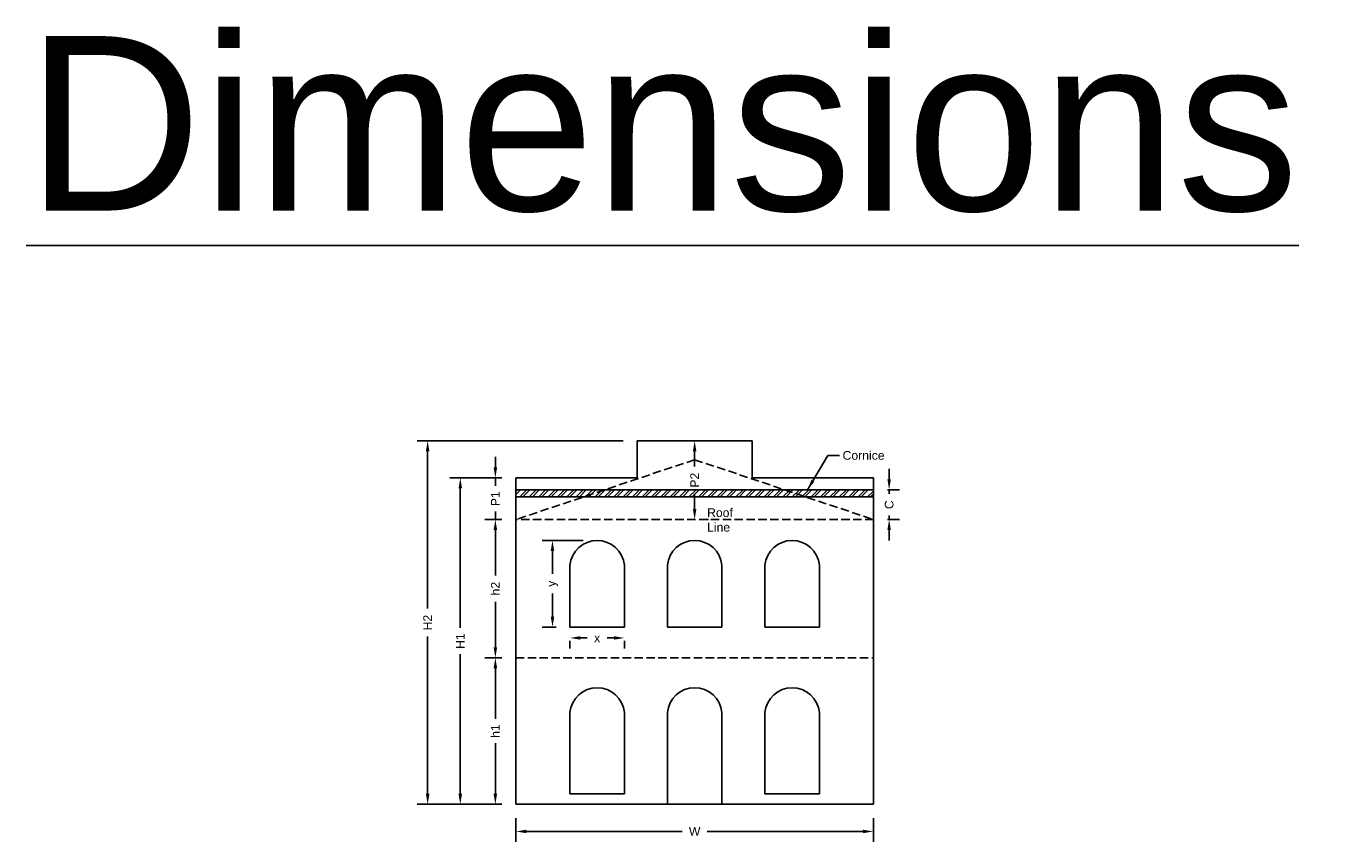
# Model space of a CAD drawing. Header units: metres. Extents: x 3416677 to 3417725, y -6712891 to -6712701.
# Tile 1 of 4: x 3417287 to 3417324, y -6712889 to -6712865. Entities that reach past the tile are written whole.
import ezdxf

# ---------------------------------------------------------------- set-up
doc = ezdxf.new("R2010")
doc.units = ezdxf.units.M
doc.linetypes.add('ACAD_ISO02W100', pattern=[15, 12, -3])
doc.layers.add('Dotted', color=7, linetype='ACAD_ISO02W100', plot=False)
doc.styles.get("Standard").update_dxf_attribs({"font": 'arial.ttf'})
doc.dimstyles.new('ISO-25', dxfattribs={"dimtxt": 0.25, "dimasz": 0.3, "dimexe": 0.3, "dimexo": 0.4, "dimgap": 0.2, "dimtad": 0, "dimdec": 1, "dimdsep": 46, "dimtxsty": 'Standard', "dimcen": 2.5, "dimadec": 0, "dimazin": 0, "dimtfac": 1, "dimtdec": 1, "dimtmove": 0, "dimatfit": 3, "dimfxl": 1, "dimarcsym": 0})

# ---------------------------------------------------------------- blocks, each defined once
blk = doc.blocks.new('*D5')
at = {"color": 0, "lineweight": -2, "transparency": 16777216}
for p, q in [((3417300.63, -6712883.45), (3417300.141, -6712883.45)), ((3417300.441, -6712883.75), (3417300.441, -6712885.2)), ((3417300.441, -6712887.35), (3417300.441, -6712885.901)), ((3417300.63, -6712887.65), (3417300.141, -6712887.65))]:
    blk.add_line(p, q, dxfattribs=at)
at = {"color": 0, "transparency": 16777216}
for points in [[(3417300.391, -6712883.75), (3417300.491, -6712883.75), (3417300.441, -6712883.45)], [(3417300.391, -6712887.35), (3417300.491, -6712887.35), (3417300.441, -6712887.65)]]:
    blk.add_solid(points, dxfattribs=at)
at = {"layer": 'Defpoints', "color": 0, "transparency": 16777216}
for p in [(3417300.441, -6712883.45), (3417301.03, -6712883.45), (3417301.03, -6712887.65)]:
    blk.add_point(p, dxfattribs=at)
at = {"color": 0, "transparency": 16777216, "insert": (3417300.441, -6712885.55), "char_height": 0.25, "attachment_point": 5, "rotation": 90}
blk.add_mtext('h1', dxfattribs=at)
blk = doc.blocks.new('*D6')
at = {"color": 0, "lineweight": -2, "transparency": 16777216}
for p, q in [((3417300.63, -6712879.49), (3417300.141, -6712879.49)), ((3417300.441, -6712879.79), (3417300.441, -6712881.097)), ((3417300.441, -6712883.15), (3417300.441, -6712881.844)), ((3417300.63, -6712883.45), (3417300.141, -6712883.45))]:
    blk.add_line(p, q, dxfattribs=at)
at = {"color": 0, "transparency": 16777216}
for points in [[(3417300.391, -6712879.79), (3417300.491, -6712879.79), (3417300.441, -6712879.49)], [(3417300.391, -6712883.15), (3417300.491, -6712883.15), (3417300.441, -6712883.45)]]:
    blk.add_solid(points, dxfattribs=at)
at = {"layer": 'Defpoints', "color": 0, "transparency": 16777216}
for p in [(3417300.441, -6712879.49), (3417301.03, -6712879.49), (3417301.03, -6712883.45)]:
    blk.add_point(p, dxfattribs=at)
at = {"color": 0, "transparency": 16777216, "insert": (3417300.441, -6712881.47), "char_height": 0.25, "attachment_point": 5, "rotation": 90}
blk.add_mtext('h2', dxfattribs=at)
blk = doc.blocks.new('*D7')
at = {"color": 0, "lineweight": -2, "transparency": 16777216}
for p, q in [((3417306.555, -6712877.234), (3417306.455, -6712877.234)), ((3417306.155, -6712877.534), (3417306.155, -6712877.971)), ((3417306.155, -6712879.19), (3417306.155, -6712878.753)), ((3417306.555, -6712879.49), (3417306.455, -6712879.49))]:
    blk.add_line(p, q, dxfattribs=at)
at = {"color": 0, "transparency": 16777216}
for points in [[(3417306.105, -6712877.534), (3417306.205, -6712877.534), (3417306.155, -6712877.234)], [(3417306.105, -6712879.19), (3417306.205, -6712879.19), (3417306.155, -6712879.49)]]:
    blk.add_solid(points, dxfattribs=at)
at = {"layer": 'Defpoints', "color": 0, "transparency": 16777216}
for p in [(3417306.155, -6712877.234), (3417306.155, -6712879.49), (3417306.155, -6712879.49)]:
    blk.add_point(p, dxfattribs=at)
at = {"color": 0, "transparency": 16777216, "insert": (3417306.155, -6712878.362), "char_height": 0.25, "attachment_point": 5, "rotation": 90}
blk.add_mtext('P2', dxfattribs=at)
blk = doc.blocks.new('*D8')
at = {"color": 0, "lineweight": -2, "transparency": 16777216}
for p, q in [((3417300.441, -6712877.996), (3417300.441, -6712877.696)), ((3417300.63, -6712878.296), (3417300.141, -6712878.296)), ((3417300.441, -6712878.296), (3417300.441, -6712878.525)), ((3417300.63, -6712879.49), (3417300.141, -6712879.49)), ((3417300.441, -6712879.49), (3417300.441, -6712879.261)), ((3417300.441, -6712879.79), (3417300.441, -6712880.09))]:
    blk.add_line(p, q, dxfattribs=at)
at = {"color": 0, "transparency": 16777216}
for points in [[(3417300.391, -6712877.996), (3417300.491, -6712877.996), (3417300.441, -6712878.296)], [(3417300.391, -6712879.79), (3417300.491, -6712879.79), (3417300.441, -6712879.49)]]:
    blk.add_solid(points, dxfattribs=at)
at = {"layer": 'Defpoints', "color": 0, "transparency": 16777216}
for p in [(3417300.441, -6712878.296), (3417301.03, -6712878.296), (3417301.03, -6712879.49)]:
    blk.add_point(p, dxfattribs=at)
at = {"color": 0, "transparency": 16777216, "insert": (3417300.441, -6712878.893), "char_height": 0.25, "attachment_point": 5, "rotation": 90}
blk.add_mtext('P1', dxfattribs=at)
blk = doc.blocks.new('*D4')
at = {"color": 0, "lineweight": -2, "transparency": 16777216}
for p, q in [((3417300.63, -6712878.296), (3417299.136, -6712878.296)), ((3417299.436, -6712878.596), (3417299.436, -6712882.596)), ((3417299.436, -6712887.35), (3417299.436, -6712883.35)), ((3417300.63, -6712887.65), (3417299.136, -6712887.65))]:
    blk.add_line(p, q, dxfattribs=at)
at = {"color": 0, "transparency": 16777216}
for points in [[(3417299.386, -6712878.596), (3417299.486, -6712878.596), (3417299.436, -6712878.296)], [(3417299.386, -6712887.35), (3417299.486, -6712887.35), (3417299.436, -6712887.65)]]:
    blk.add_solid(points, dxfattribs=at)
at = {"layer": 'Defpoints', "color": 0, "transparency": 16777216}
for p in [(3417299.436, -6712878.296), (3417301.03, -6712878.296), (3417301.03, -6712887.65)]:
    blk.add_point(p, dxfattribs=at)
at = {"color": 0, "transparency": 16777216, "insert": (3417299.436, -6712882.973), "char_height": 0.25, "attachment_point": 5, "rotation": 90}
blk.add_mtext('H1', dxfattribs=at)
blk = doc.blocks.new('*D9')
at = {"color": 0, "lineweight": -2, "transparency": 16777216}
for p, q in [((3417304.105, -6712877.234), (3417298.2, -6712877.234)), ((3417298.5, -6712877.534), (3417298.5, -6712882.042)), ((3417298.5, -6712887.35), (3417298.5, -6712882.842)), ((3417300.63, -6712887.65), (3417298.2, -6712887.65))]:
    blk.add_line(p, q, dxfattribs=at)
at = {"color": 0, "transparency": 16777216}
for points in [[(3417298.45, -6712877.534), (3417298.55, -6712877.534), (3417298.5, -6712877.234)], [(3417298.45, -6712887.35), (3417298.55, -6712887.35), (3417298.5, -6712887.65)]]:
    blk.add_solid(points, dxfattribs=at)
at = {"layer": 'Defpoints', "color": 0, "transparency": 16777216}
for p in [(3417298.5, -6712877.234), (3417304.505, -6712877.234), (3417301.03, -6712887.65)]:
    blk.add_point(p, dxfattribs=at)
at = {"color": 0, "transparency": 16777216, "insert": (3417298.5, -6712882.442), "char_height": 0.25, "attachment_point": 5, "rotation": 90}
blk.add_mtext('H2', dxfattribs=at)
blk = doc.blocks.new('*D10')
at = {"color": 0, "lineweight": -2, "transparency": 16777216}
for p, q in [((3417301.03, -6712888.05), (3417301.03, -6712888.728)), ((3417311.28, -6712888.05), (3417311.28, -6712888.728)), ((3417301.33, -6712888.428), (3417305.794, -6712888.428)), ((3417310.98, -6712888.428), (3417306.515, -6712888.428))]:
    blk.add_line(p, q, dxfattribs=at)
at = {"color": 0, "transparency": 16777216}
for points in [[(3417301.33, -6712888.378), (3417301.33, -6712888.478), (3417301.03, -6712888.428)], [(3417310.98, -6712888.378), (3417310.98, -6712888.478), (3417311.28, -6712888.428)]]:
    blk.add_solid(points, dxfattribs=at)
at = {"layer": 'Defpoints', "color": 0, "transparency": 16777216}
for p in [(3417301.03, -6712887.65), (3417311.28, -6712887.65), (3417311.28, -6712888.428)]:
    blk.add_point(p, dxfattribs=at)
at = {"color": 0, "transparency": 16777216, "insert": (3417306.155, -6712888.428), "char_height": 0.25, "attachment_point": 5}
blk.add_mtext('W', dxfattribs=at)
blk = doc.blocks.new('*D11')
at = {"color": 0, "lineweight": -2, "transparency": 16777216}
for p, q in [((3417302.58, -6712882.97), (3417302.58, -6712883.183)), ((3417302.88, -6712882.883), (3417303.075, -6712882.883)), ((3417303.84, -6712882.883), (3417303.645, -6712882.883)), ((3417304.14, -6712882.97), (3417304.14, -6712883.183))]:
    blk.add_line(p, q, dxfattribs=at)
at = {"color": 0, "transparency": 16777216}
for points in [[(3417302.88, -6712882.833), (3417302.88, -6712882.933), (3417302.58, -6712882.883)], [(3417303.84, -6712882.833), (3417303.84, -6712882.933), (3417304.14, -6712882.883)]]:
    blk.add_solid(points, dxfattribs=at)
at = {"layer": 'Defpoints', "color": 0, "transparency": 16777216}
for p in [(3417302.58, -6712882.57), (3417304.14, -6712882.57), (3417304.14, -6712882.883)]:
    blk.add_point(p, dxfattribs=at)
at = {"color": 0, "transparency": 16777216, "insert": (3417303.36, -6712882.883), "char_height": 0.25, "attachment_point": 5}
blk.add_mtext('x', dxfattribs=at)
blk = doc.blocks.new('*D12')
at = {"color": 0, "lineweight": -2, "transparency": 16777216}
for p, q in [((3417302.96, -6712880.09), (3417301.779, -6712880.09)), ((3417302.079, -6712880.39), (3417302.079, -6712881.047)), ((3417302.079, -6712882.27), (3417302.079, -6712881.613)), ((3417302.18, -6712882.57), (3417301.779, -6712882.57))]:
    blk.add_line(p, q, dxfattribs=at)
at = {"color": 0, "transparency": 16777216}
for points in [[(3417302.029, -6712880.39), (3417302.129, -6712880.39), (3417302.079, -6712880.09)], [(3417302.029, -6712882.27), (3417302.129, -6712882.27), (3417302.079, -6712882.57)]]:
    blk.add_solid(points, dxfattribs=at)
at = {"layer": 'Defpoints', "color": 0, "transparency": 16777216}
for p in [(3417302.079, -6712880.09), (3417303.36, -6712880.09), (3417302.58, -6712882.57)]:
    blk.add_point(p, dxfattribs=at)
at = {"color": 0, "transparency": 16777216, "insert": (3417302.079, -6712881.33), "char_height": 0.25, "attachment_point": 5, "rotation": 90}
blk.add_mtext('y', dxfattribs=at)
blk = doc.blocks.new('*D13')
at = {"color": 0, "lineweight": -2, "transparency": 16777216}
for p, q in [((3417311.731, -6712878.34), (3417311.731, -6712878.04)), ((3417311.68, -6712878.64), (3417312.031, -6712878.64)), ((3417311.731, -6712878.64), (3417311.731, -6712878.755)), ((3417311.68, -6712879.49), (3417312.031, -6712879.49)), ((3417311.731, -6712879.49), (3417311.731, -6712879.376)), ((3417311.731, -6712879.79), (3417311.731, -6712880.09))]:
    blk.add_line(p, q, dxfattribs=at)
at = {"color": 0, "transparency": 16777216}
for points in [[(3417311.681, -6712878.34), (3417311.781, -6712878.34), (3417311.731, -6712878.64)], [(3417311.681, -6712879.79), (3417311.781, -6712879.79), (3417311.731, -6712879.49)]]:
    blk.add_solid(points, dxfattribs=at)
at = {"layer": 'Defpoints', "color": 0, "transparency": 16777216}
for p in [(3417311.28, -6712878.64), (3417311.731, -6712878.64), (3417311.28, -6712879.49)]:
    blk.add_point(p, dxfattribs=at)
at = {"color": 0, "transparency": 16777216, "insert": (3417311.731, -6712879.065), "char_height": 0.25, "attachment_point": 5, "rotation": 90}
blk.add_mtext('C', dxfattribs=at)

msp = doc.modelspace()

# ---------------------------------------------------------------- hatches: boundary and pattern name
h = msp.add_hatch()
h.set_pattern_fill('ANSI32', color=256, scale=0.02)
h.set_pattern_definition([(45, (326.7721, -60.18699), (-0.134703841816, 0.134703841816), []), (45, (326.8619, -60.18699), (-0.134703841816, 0.134703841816), [])])
h.paths.add_polyline_path([(3417301.03, -6712878.64), (3417301.03, -6712878.84), (3417311.28, -6712878.84), (3417311.28, -6712878.64)])

# ---------------------------------------------------------------- linework, layer by layer
for points in [[(3417304.505, -6712877.234), (3417307.805, -6712877.234)], [(3417304.505, -6712877.234), (3417304.505, -6712878.296)], [(3417307.805, -6712877.234), (3417307.805, -6712878.296)], [(3417301.03, -6712878.296), (3417304.505, -6712878.296)], [(3417301.03, -6712878.296), (3417301.03, -6712887.65)], [(3417307.805, -6712878.296), (3417311.28, -6712878.296)], [(3417311.28, -6712878.296), (3417311.28, -6712887.65)], [(3417301.03, -6712878.64), (3417311.28, -6712878.64)], [(3417301.03, -6712878.84), (3417311.28, -6712878.84)], [(3417302.58, -6712880.798), (3417302.58, -6712882.57)], [(3417304.14, -6712880.798), (3417304.14, -6712882.57)], [(3417305.375, -6712880.798), (3417305.375, -6712882.57)], [(3417306.935, -6712880.798), (3417306.935, -6712882.57)], [(3417308.17, -6712880.798), (3417308.17, -6712882.57)], [(3417309.73, -6712880.798), (3417309.73, -6712882.57)], [(3417302.58, -6712882.57), (3417304.14, -6712882.57)], [(3417306.935, -6712882.57), (3417305.375, -6712882.57)], [(3417309.73, -6712882.57), (3417308.17, -6712882.57)], [(3417302.58, -6712885.018), (3417302.58, -6712887.35)], [(3417304.14, -6712885.018), (3417304.14, -6712887.35)], [(3417305.375, -6712885.018), (3417305.375, -6712887.65)], [(3417306.935, -6712885.018), (3417306.935, -6712887.65)], [(3417308.17, -6712885.018), (3417308.17, -6712887.35)], [(3417309.73, -6712885.018), (3417309.73, -6712887.35)], [(3417304.14, -6712887.35), (3417302.58, -6712887.35)], [(3417308.17, -6712887.35), (3417309.73, -6712887.35)], [(3417301.03, -6712887.65), (3417311.28, -6712887.65)]]:
    msp.add_lwpolyline(points)
for centre in [(3417303.36, -6712880.874), (3417306.155, -6712880.874), (3417308.95, -6712880.874), (3417303.36, -6712885.094), (3417306.155, -6712885.094), (3417308.95, -6712885.094)]:
    msp.add_arc(centre, 0.784, 5.5854, 174.4146)
at = {"layer": 'Dotted', "ltscale": 0.02}
msp.add_line((3417311.28, -6712879.49), (3417301.03, -6712879.49), dxfattribs=at)
for points in [[(3417306.155, -6712877.775), (3417301.03, -6712879.49)], [(3417306.155, -6712877.775), (3417311.28, -6712879.49)], [(3417301.03, -6712883.45), (3417311.28, -6712883.45)]]:
    msp.add_lwpolyline(points, dxfattribs=at)

# ---------------------------------------------------------------- texts
at = {"attachment_point": 1}
for s, width, heights, insert, char_height in [('{\\LDimensions}', 67.86454, [0.517], (3417286.987, -6712865.636), 5), ('Cornice', 1.17554, [0], (3417310.396, -6712877.526), 0.25), ('Roof Line', 1.17554, [0], (3417306.512, -6712879.167), 0.25)]:
    msp.add_mtext_dynamic_manual_height_columns(s, width=width, gutter_width=12.5, heights=heights, dxfattribs=dict(at, insert=insert, char_height=char_height))

# ---------------------------------------------------------------- dimensions: what is measured, and where the dimension line sits
for base, p1, p2, text, picture, middle in [((3417298.5, -6712877.234), (3417301.03, -6712887.65), (3417304.505, -6712877.234), 'H2', '*D9', (3417298.5, -6712882.442)), ((3417306.155, -6712879.49), (3417306.155, -6712877.234), (3417306.155, -6712879.49), 'P2', '*D7', (3417306.155, -6712878.362)), ((3417311.731, -6712878.64), (3417311.28, -6712879.49), (3417311.28, -6712878.64), 'C', '*D13', (3417311.731, -6712879.065)), ((3417299.436, -6712878.296), (3417301.03, -6712887.65), (3417301.03, -6712878.296), 'H1', '*D4', (3417299.436, -6712882.973)), ((3417300.441, -6712879.49), (3417301.03, -6712883.45), (3417301.03, -6712879.49), 'h2', '*D6', (3417300.441, -6712881.47)), ((3417302.079, -6712880.09), (3417302.58, -6712882.57), (3417303.36, -6712880.09), 'y', '*D12', (3417302.079, -6712881.33)), ((3417300.441, -6712883.45), (3417301.03, -6712887.65), (3417301.03, -6712883.45), 'h1', '*D5', (3417300.441, -6712885.55))]:
    dim = msp.add_linear_dim(base=base, p1=p1, p2=p2, angle=90, text=text, dimstyle='ISO-25')
    dim.commit()
    dim.dimension.update_dxf_attribs({"geometry": picture, "text_midpoint": middle})
dim = msp.add_linear_dim(base=(3417300.441, -6712878.296), p1=(3417301.03, -6712879.49), p2=(3417301.03, -6712878.296), angle=90, text='P1', dimstyle='ISO-25')
dim.commit()
dim.dimension.update_dxf_attribs({"geometry": '*D8', "text_midpoint": (3417300.441, -6712878.893), "dimtype": 160})
dim = msp.add_linear_dim(base=(3417304.14, -6712882.883), p1=(3417302.58, -6712882.57), p2=(3417304.14, -6712882.57), text='x', dimstyle='ISO-25')
dim.commit()
dim.dimension.update_dxf_attribs({"geometry": '*D11', "text_midpoint": (3417303.36, -6712882.883), "dimtype": 160})
dim = msp.add_linear_dim(base=(3417311.28, -6712888.428), p1=(3417301.03, -6712887.65), p2=(3417311.28, -6712887.65), text='W', dimstyle='ISO-25')
dim.commit()
dim.dimension.update_dxf_attribs({"geometry": '*D10', "text_midpoint": (3417306.155, -6712888.428)})

# ---------------------------------------------------------------- leaders
msp.add_leader([(3417309.389, -6712878.64), (3417309.976, -6712877.654), (3417310.304, -6712877.654)], dimstyle='ISO-25', override={"dimgap": 0.2, "dimtad": 0})

doc.saveas('drawing.dxf')
